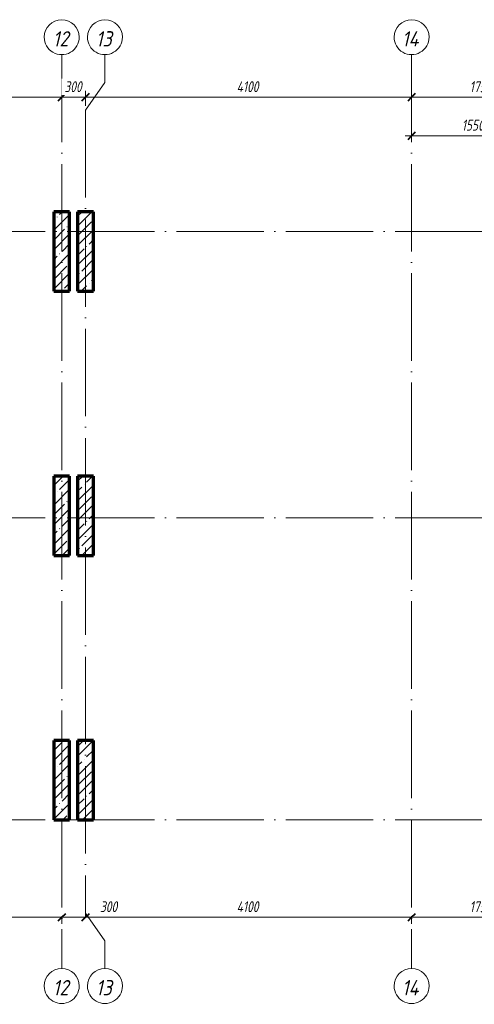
# Model space of a CAD drawing. Header units: millimetres. Extents: x 25602 to 56438, y 6682 to 19066.
# Tile 7 of 14: x 40572 to 46289, y 6682 to 19066. Entities that reach past the tile are written whole.
import ezdxf

# ---------------------------------------------------------------- set-up
doc = ezdxf.new("R2010")
doc.units = ezdxf.units.MM
doc.linetypes.add('ADSK_Линия сетки', pattern=[1375, 1100, -137.5, 0, -137.5])
for name, color, linetype, lineweight in [('A-____-____-DIMS', 211, 'Continuous', 9), ('A-____-____-DIMS-55', 211, 'Continuous', 9), ('S-COLS-____-MCUT', 52, 'Continuous', 50), ('S-COLS-____-OTLN', 52, 'Continuous', 20), ('S-GRID-____-IDEN', 1, 'Continuous', 20), ('S-GRID-____-OTLN', 1, 'Continuous', 9)]:
    doc.layers.add(name, color=color, linetype=linetype, lineweight=lineweight)
doc.styles.add('GOST Common_I', font='GOST Common Italic.ttf', dxfattribs={"width": 0.9, "height": 192.5})
doc.styles.add('GOST Common_I_1', font='GOST Common Italic.ttf', dxfattribs={"width": 0.8, "height": 137.5})
doc.dimstyles.new('ADSK_Округление_5мм__Узкий_', dxfattribs={"dimscale": 304.8, "dimtxt": 0.453694, "dimasz": 0.324803, "dimexe": 0.270669, "dimexo": 0.000592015, "dimgap": 0.072178, "dimtad": 1, "dimdec": 0, "dimlfac": 304.8, "dimrnd": 5, "dimdsep": 46, "dimtxsty": 'GOST Common_I_1', "dimblk1": 'OBLIQUE', "dimblk2": 'OBLIQUE', "dimsah": 1, "dimcen": 0.09, "dimdle": 0.270669, "dimazin": 0, "dimtfac": 1, "dimtdec": 4, "dimtix": 1, "dimtmove": 1, "dimatfit": 3, "dimfxl": 1, "dimtvp": 1, "dimtfill": 1, "dimtolj": 1, "dimtzin": 0, "dimlwd": 20, "dimlwe": 20, "dimarcsym": 2})
doc.dimstyles.new('ADSK_Округление_5мм__Узкий__1', dxfattribs={"dimscale": 304.8, "dimtxt": 0.453694, "dimasz": 0.324803, "dimexe": 0.270669, "dimexo": 0.000592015, "dimgap": 0.072178, "dimtad": 1, "dimdec": 0, "dimlfac": 304.8, "dimrnd": 5, "dimdsep": 46, "dimtxsty": 'GOST Common_I_1', "dimblk1": 'OBLIQUE', "dimblk2": 'OBLIQUE', "dimsah": 1, "dimcen": 0.09, "dimdle": 0.270669, "dimazin": 0, "dimtfac": 1, "dimtdec": 4, "dimtix": 1, "dimtmove": 0, "dimatfit": 3, "dimfxl": 1, "dimtvp": 1, "dimtfill": 1, "dimtolj": 1, "dimtzin": 0, "dimlwd": 20, "dimlwe": 20, "dimarcsym": 2})
pattern_1 = [(45, (16130.72, 8588.57), (-123.4785, 123.4785), []), (45, (16254.2, 8588.57), (-123.4785, 123.4785), [218.281, -43.656, 1.844, -41.812])]

# ---------------------------------------------------------------- blocks, each defined once
blk = doc.blocks.new('Ось сетки - Круг_Ø8 мм-6408-КЖ1_ПЭ_ВЭ14_Опалубка_Стены')
at = {"layer": 'S-GRID-____-IDEN'}
for start, end in [(90, 270), (270, 90)]:
    blk.add_arc((25822, 9000), 220, start, end, dxfattribs=at)
blk = doc.blocks.new('DIMBLOCK6-КЖ1_ПЭ_ВЭ14_Опалубка_Стены')
at = {"layer": 'A-____-____-DIMS-55', "lineweight": 40}
for p, q in [((37000, 7777), (37050, 7826)), ((41100, 7777), (41150, 7826)), ((37000, 7777), (36951, 7727)), ((41100, 7777), (41051, 7727))]:
    blk.add_line(p, q, dxfattribs=at)
at = {"layer": 'A-____-____-DIMS-55', "lineweight": 20}
for p, q in [((37000, 7777), (37000, 7792)), ((37000, 7777), (41100, 7777)), ((37000, 7777), (37000, 7694)), ((41100, 7777), (41100, 7792)), ((41100, 7777), (41100, 7694))]:
    blk.add_line(p, q, dxfattribs=at)
at = {"layer": 'A-____-____-DIMS-55', "color": 0, "lineweight": 20, "insert": (38900, 7978), "char_height": 137.5, "width": 360.01, "attachment_point": 1, "line_spacing_factor": 1.022761, "style": 'GOST Common_I_1', "bg_fill": 3, "box_fill_scale": 1.25, "bg_fill_color": 256, "bg_fill_true_color": 13158600, "bg_fill_transparency": 0}
blk.add_mtext('4100', dxfattribs=at)
blk = doc.blocks.new('_Oblique')
at = {"color": 0, "linetype": 'ByBlock', "lineweight": -2}
blk.add_line((-0.5, -0.5), (0.5, 0.5), dxfattribs=at)
blk = doc.blocks.new('DIMBLOCK7-КЖ1_ПЭ_ВЭ14_Опалубка_Стены')
at = {"layer": 'A-____-____-DIMS-55', "lineweight": 40}
for p, q in [((41100, 7777), (41150, 7826)), ((41400, 7777), (41449, 7826)), ((41100, 7777), (41051, 7727)), ((41400, 7777), (41350, 7727))]:
    blk.add_line(p, q, dxfattribs=at)
at = {"layer": 'A-____-____-DIMS-55', "lineweight": 20}
for p, q in [((41400, 7777), (41400, 7859)), ((41100, 7777), (41100, 7792)), ((41100, 7777), (41400, 7777)), ((41100, 7777), (41100, 7694)), ((41553, 7777), (41250, 7777)), ((41400, 7777), (41400, 7775)), ((41813, 7777), (41553, 7777))]:
    blk.add_line(p, q, dxfattribs=at)
at = {"layer": 'A-____-____-DIMS-55', "color": 0, "lineweight": 20, "insert": (41581, 7978), "char_height": 137.5, "width": 278.45, "attachment_point": 1, "line_spacing_factor": 1.022761, "style": 'GOST Common_I_1', "bg_fill": 3, "box_fill_scale": 1.25, "bg_fill_color": 256, "bg_fill_true_color": 13158600, "bg_fill_transparency": 0}
blk.add_mtext('300', dxfattribs=at)
blk = doc.blocks.new('DIMBLOCK8-КЖ1_ПЭ_ВЭ14_Опалубка_Стены')
at = {"layer": 'A-____-____-DIMS-55', "lineweight": 20}
for p, q in [((41400, 7777), (41400, 7859)), ((41400, 7777), (45500, 7777)), ((41400, 7777), (41400, 7775)), ((45500, 7777), (45500, 7792)), ((45500, 7777), (45500, 7694))]:
    blk.add_line(p, q, dxfattribs=at)
at = {"layer": 'A-____-____-DIMS-55', "lineweight": 40}
for p, q in [((41400, 7777), (41449, 7826)), ((45500, 7777), (45550, 7826)), ((41400, 7777), (41350, 7727)), ((45500, 7777), (45451, 7727))]:
    blk.add_line(p, q, dxfattribs=at)
at = {"layer": 'A-____-____-DIMS-55', "color": 0, "lineweight": 20, "insert": (43300, 7978), "char_height": 137.5, "width": 360.01, "attachment_point": 1, "line_spacing_factor": 1.022761, "style": 'GOST Common_I_1', "bg_fill": 3, "box_fill_scale": 1.25, "bg_fill_color": 256, "bg_fill_true_color": 13158600, "bg_fill_transparency": 0}
blk.add_mtext('4100', dxfattribs=at)
blk = doc.blocks.new('DIMBLOCK9-КЖ1_ПЭ_ВЭ14_Опалубка_Стены')
at = {"layer": 'A-____-____-DIMS-55', "lineweight": 40}
for p, q in [((45500, 7777), (45550, 7826)), ((47250, 7777), (47300, 7826)), ((45500, 7777), (45451, 7727)), ((47250, 7777), (47201, 7727))]:
    blk.add_line(p, q, dxfattribs=at)
at = {"layer": 'A-____-____-DIMS-55', "lineweight": 20}
for p, q in [((45500, 7777), (45500, 7792)), ((45500, 7777), (47250, 7777)), ((45500, 7777), (45500, 7694)), ((47250, 7777), (47250, 7792)), ((47250, 7777), (47250, 7694))]:
    blk.add_line(p, q, dxfattribs=at)
at = {"layer": 'A-____-____-DIMS-55', "color": 0, "lineweight": 20, "insert": (46231, 7978), "char_height": 137.5, "width": 345.95, "attachment_point": 1, "line_spacing_factor": 1.022761, "style": 'GOST Common_I_1', "bg_fill": 3, "box_fill_scale": 1.25, "bg_fill_color": 256, "bg_fill_true_color": 13158600, "bg_fill_transparency": 0}
blk.add_mtext('1750', dxfattribs=at)
blk = doc.blocks.new('DIMBLOCK19-КЖ1_ПЭ_ВЭ14_Опалубка_Стены')
at = {"layer": 'A-____-____-DIMS-55', "lineweight": 40}
for p, q in [((37000, 18091), (36951, 18041)), ((37000, 18091), (37050, 18140)), ((41100, 18091), (41051, 18041)), ((41100, 18091), (41150, 18140))]:
    blk.add_line(p, q, dxfattribs=at)
at = {"layer": 'A-____-____-DIMS-55', "lineweight": 20}
for p, q in [((37000, 18091), (37000, 18106)), ((37000, 18091), (41100, 18091)), ((37000, 18091), (37000, 18008)), ((41100, 18091), (41100, 18106)), ((41100, 18091), (41100, 18008))]:
    blk.add_line(p, q, dxfattribs=at)
at = {"layer": 'A-____-____-DIMS-55', "color": 0, "lineweight": 20, "insert": (38900, 18292), "char_height": 137.5, "width": 360.01, "attachment_point": 1, "line_spacing_factor": 1.022761, "style": 'GOST Common_I_1', "bg_fill": 3, "box_fill_scale": 1.25, "bg_fill_color": 256, "bg_fill_true_color": 13158600, "bg_fill_transparency": 0}
blk.add_mtext('4100', dxfattribs=at)
blk = doc.blocks.new('DIMBLOCK20-КЖ1_ПЭ_ВЭ14_Опалубка_Стены')
at = {"layer": 'A-____-____-DIMS-55', "lineweight": 40}
for p, q in [((41100, 18091), (41051, 18041)), ((41100, 18091), (41150, 18140)), ((41400, 18091), (41351, 18041)), ((41400, 18091), (41450, 18140))]:
    blk.add_line(p, q, dxfattribs=at)
at = {"layer": 'A-____-____-DIMS-55', "lineweight": 20}
for p, q in [((41100, 18091), (41100, 18106)), ((41100, 18091), (41400, 18091)), ((41100, 18091), (41100, 18008)), ((41400, 18091), (41400, 18173)), ((41400, 18091), (41400, 17983))]:
    blk.add_line(p, q, dxfattribs=at)
at = {"layer": 'A-____-____-DIMS-55', "color": 0, "lineweight": 20, "insert": (41134, 18292), "char_height": 137.5, "width": 278.45, "attachment_point": 1, "line_spacing_factor": 1.022761, "style": 'GOST Common_I_1', "bg_fill": 3, "box_fill_scale": 1.25, "bg_fill_color": 256, "bg_fill_true_color": 13158600, "bg_fill_transparency": 0}
blk.add_mtext('300', dxfattribs=at)
blk = doc.blocks.new('DIMBLOCK21-КЖ1_ПЭ_ВЭ14_Опалубка_Стены')
at = {"layer": 'A-____-____-DIMS-55', "lineweight": 40}
for p, q in [((41400, 18091), (41351, 18041)), ((41400, 18091), (41450, 18140)), ((45500, 18091), (45451, 18041)), ((45500, 18091), (45550, 18140))]:
    blk.add_line(p, q, dxfattribs=at)
at = {"layer": 'A-____-____-DIMS-55', "lineweight": 20}
for p, q in [((41400, 18091), (41400, 18173)), ((41400, 18091), (45500, 18091)), ((41400, 18091), (41400, 17983)), ((45500, 18091), (45500, 18106)), ((45500, 18091), (45500, 18008))]:
    blk.add_line(p, q, dxfattribs=at)
at = {"layer": 'A-____-____-DIMS-55', "color": 0, "lineweight": 20, "insert": (43300, 18292), "char_height": 137.5, "width": 360.01, "attachment_point": 1, "line_spacing_factor": 1.022761, "style": 'GOST Common_I_1', "bg_fill": 3, "box_fill_scale": 1.25, "bg_fill_color": 256, "bg_fill_true_color": 13158600, "bg_fill_transparency": 0}
blk.add_mtext('4100', dxfattribs=at)
blk = doc.blocks.new('DIMBLOCK22-КЖ1_ПЭ_ВЭ14_Опалубка_Стены')
at = {"layer": 'A-____-____-DIMS-55', "lineweight": 40}
for p, q in [((45500, 18091), (45451, 18041)), ((45500, 18091), (45550, 18140)), ((47250, 18091), (47201, 18041)), ((47250, 18091), (47300, 18140))]:
    blk.add_line(p, q, dxfattribs=at)
at = {"layer": 'A-____-____-DIMS-55', "lineweight": 20}
for p, q in [((45500, 18091), (45500, 18106)), ((45500, 18091), (47250, 18091)), ((45500, 18091), (45500, 18008)), ((47250, 18091), (47250, 18106)), ((47250, 18091), (47250, 18008))]:
    blk.add_line(p, q, dxfattribs=at)
at = {"layer": 'A-____-____-DIMS-55', "color": 0, "lineweight": 20, "insert": (46231, 18292), "char_height": 137.5, "width": 345.95, "attachment_point": 1, "line_spacing_factor": 1.022761, "style": 'GOST Common_I_1', "bg_fill": 3, "box_fill_scale": 1.25, "bg_fill_color": 256, "bg_fill_true_color": 13158600, "bg_fill_transparency": 0}
blk.add_mtext('1750', dxfattribs=at)
blk = doc.blocks.new('DIMBLOCK70-КЖ1_ПЭ_ВЭ14_Опалубка_Стены')
at = {"layer": 'A-____-____-DIMS-55', "lineweight": 20}
for p, q in [((45418, 17607), (47050, 17607)), ((45500, 17607), (45500, 17622)), ((45500, 17607), (45500, 17524)), ((47050, 17607), (47050, 17689)), ((47050, 17607), (47050, 16705))]:
    blk.add_line(p, q, dxfattribs=at)
at = {"layer": 'A-____-____-DIMS-55', "lineweight": 40}
for p, q in [((45500, 17607), (45451, 17557)), ((45500, 17607), (45550, 17656)), ((47050, 17607), (47001, 17557)), ((47050, 17607), (47100, 17656))]:
    blk.add_line(p, q, dxfattribs=at)
at = {"layer": 'A-____-____-DIMS-55', "color": 0, "lineweight": 20, "insert": (46131, 17808), "char_height": 137.5, "width": 345.95, "attachment_point": 1, "line_spacing_factor": 1.022761, "style": 'GOST Common_I_1', "bg_fill": 3, "box_fill_scale": 1.25, "bg_fill_color": 256, "bg_fill_true_color": 13158600, "bg_fill_transparency": 0}
blk.add_mtext('1550', dxfattribs=at)

msp = doc.modelspace()

# ---------------------------------------------------------------- hatches: boundary and pattern name
at = {"layer": 'S-COLS-____-OTLN', "lineweight": 9}
h = msp.add_hatch(dxfattribs=at)
h.set_pattern_fill('FP_1', color=256, style=0, pattern_type=2)
h.set_pattern_definition(pattern_1)
h.paths.add_polyline_path([(40999.9984, 15650.001), (41199.9984, 15650.001), (41199.9984, 16650.001), (40999.9984, 16650.001)])
h = msp.add_hatch(dxfattribs=at)
h.set_pattern_fill('FP_1', color=256, style=0, pattern_type=2)
h.set_pattern_definition(pattern_1)
h.paths.add_polyline_path([(41314.001, 15650.001), (41499.9992, 15650.001), (41499.9992, 16650.001), (41299.9992, 16650.001), (41299.9992, 15650.001)])
h = msp.add_hatch(dxfattribs=at)
h.set_pattern_fill('FP_1', color=256, style=0, pattern_type=2)
h.set_pattern_definition(pattern_1)
h.paths.add_polyline_path([(40999.9984, 12325.0005), (41199.9984, 12325.0005), (41199.9984, 13325.0005), (40999.9984, 13325.0005)])
h = msp.add_hatch(dxfattribs=at)
h.set_pattern_fill('FP_1', color=256, style=0, pattern_type=2)
h.set_pattern_definition(pattern_1)
h.paths.add_polyline_path([(41314.001, 12325.0005), (41499.9992, 12325.0005), (41499.9992, 13325.0005), (41299.9992, 13325.0005), (41299.9992, 12325.0005)])
h = msp.add_hatch(dxfattribs=at)
h.set_pattern_fill('FP_1', color=256, style=0, pattern_type=2)
h.set_pattern_definition(pattern_1)
h.paths.add_polyline_path([(40999.9984, 9000), (41199.9984, 9000), (41199.9984, 10000), (40999.9984, 10000)])
h = msp.add_hatch(dxfattribs=at)
h.set_pattern_fill('FP_1', color=256, style=0, pattern_type=2)
h.set_pattern_definition(pattern_1)
h.paths.add_polyline_path([(41314.001, 9000), (41499.9992, 9000), (41499.9992, 10000), (41299.9992, 10000), (41299.9992, 9000)])

# ---------------------------------------------------------------- linework, layer by layer
at = {"layer": 'S-COLS-____-MCUT', "lineweight": 70}
for p, q in [((41199.9984, 16650.001), (40999.9984, 16650.001)), ((40999.9984, 16650.001), (40999.9984, 15650.001)), ((41199.9984, 15650.001), (41199.9984, 16650.001)), ((41499.9992, 16650.001), (41299.9992, 16650.001)), ((41299.9992, 16650.001), (41299.9992, 15650.001)), ((41499.9992, 15650.001), (41499.9992, 16650.001)), ((40999.9984, 15650.001), (41199.9984, 15650.001)), ((41299.9992, 15650.001), (41499.9992, 15650.001)), ((41199.9984, 13325.0005), (40999.9984, 13325.0005)), ((40999.9984, 13325.0005), (40999.9984, 12325.0005)), ((41199.9984, 12325.0005), (41199.9984, 13325.0005)), ((41499.9992, 13325.0005), (41299.9992, 13325.0005)), ((41299.9992, 13325.0005), (41299.9992, 12325.0005)), ((41499.9992, 12325.0005), (41499.9992, 13325.0005)), ((40999.9984, 12325.0005), (41199.9984, 12325.0005)), ((41299.9992, 12325.0005), (41499.9992, 12325.0005)), ((41199.9984, 10000), (40999.9984, 10000)), ((40999.9984, 10000), (40999.9984, 9000)), ((41199.9984, 9000), (41199.9984, 10000)), ((41499.9992, 10000), (41299.9992, 10000)), ((41299.9992, 10000), (41299.9992, 9000)), ((41499.9992, 9000), (41499.9992, 10000)), ((40999.9984, 9000), (41199.9984, 9000)), ((41299.9992, 9000), (41499.9992, 9000))]:
    msp.add_line(p, q, dxfattribs=at)
at = {"layer": 'S-GRID-____-OTLN', "linetype": 'ADSK_Линия сетки'}
for p, q in [((41100, 18626.091), (41100, 7131.6051)), ((45500, 18626.091), (45500, 7131.6051)), ((41400, 17927.591), (41400, 7830.1051)), ((26042.1355, 16400.001), (55820.5055, 16400.001)), ((26042.1355, 12800.001), (55820.5055, 12800.001)), ((26042.1355, 9000), (55820.5055, 9000))]:
    msp.add_line(p, q, dxfattribs=at)
at = {"layer": 'S-GRID-____-OTLN'}
for p, q in [((41643.0638, 18276.841), (41643.0638, 18626.091)), ((41400, 17927.591), (41643.0638, 18276.841)), ((41400, 7830.1051), (41643.0638, 7480.8551)), ((41643.0638, 7480.8551), (41643.0638, 7131.6051))]:
    msp.add_line(p, q, dxfattribs=at)

# ---------------------------------------------------------------- block references
at = {"layer": 'S-GRID-____-IDEN', "rotation": 269.9999999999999}
for p in [(32100, 44668.2266), (32643.0638, 44668.2266), (36500, 44668.2266), (32100, 32733.7406), (32643.0638, 32733.7406), (36500, 32733.7406)]:
    msp.add_blockref('Ось сетки - Круг_Ø8 мм-6408-КЖ1_ПЭ_ВЭ14_Опалубка_Стены', p, dxfattribs=at)

# ---------------------------------------------------------------- texts
at = {"layer": 'S-GRID-____-IDEN', "lineweight": 9, "char_height": 192.5, "attachment_point": 1, "style": 'GOST Common_I'}
for s, insert, width in [('12', (40989.0819, 18921.5946), 261.911306), ('13', (41530.4132, 18921.5946), 265.879659), ('14', (45379.1819, 18921.5946), 285.721425), ('12', (40989.0819, 6987.1086), 261.911306), ('13', (41530.4132, 6987.1086), 265.879659), ('14', (45379.1819, 6987.1086), 285.721425)]:
    msp.add_mtext(s, dxfattribs=dict(at, insert=insert, width=width))

# ---------------------------------------------------------------- next in the draw order: dimensions: what is measured, and where the dimension line sits
at = {"layer": 'A-____-____-DIMS', "lineweight": 20}
for base, p1, p2, override, picture, middle in [((41100, 18090.677), (37000, 18160.6805), (41100, 18160.6805), {"dimpost": '<>', "dimfxl": 4100}, 'DIMBLOCK19-КЖ1_ПЭ_ВЭ14_Опалубка_Стены', (39050, 18181.427)), ((47050, 17606.625), (45500, 17676.6286), (47050, 16650.001), {"dimpost": '<>', "dimfxl": 1859.156868}, 'DIMBLOCK70-КЖ1_ПЭ_ВЭ14_Опалубка_Стены', (46275, 17698.2605)), ((41100, 7776.5057), (37000, 7846.5092), (41100, 7846.5092), {"dimpost": '<>', "dimfxl": 4100}, 'DIMBLOCK6-КЖ1_ПЭ_ВЭ14_Опалубка_Стены', (39050, 7867.2557))]:
    dim = msp.add_linear_dim(base=base, p1=p1, p2=p2, dimstyle='ADSK_Округление_5мм__Узкий__1', override=override, dxfattribs=at)
    dim.commit()
    dim.dimension.update_dxf_attribs({"geometry": picture, "text_midpoint": middle})

# ---------------------------------------------------------------- next in the draw order: dimensions: what is measured, and where the dimension line sits
dim = msp.add_linear_dim(base=(41400, 18090.677), p1=(41100, 18160.6805), p2=(41400, 17927.591), dimstyle='ADSK_Округление_5мм__Узкий__1', override={"dimpost": '<>', "dimfxl": 379.908822}, dxfattribs=at)
dim.commit()
dim.dimension.update_dxf_attribs({"geometry": 'DIMBLOCK20-КЖ1_ПЭ_ВЭ14_Опалубка_Стены', "text_midpoint": (41250, 18181.427)})
dim = msp.add_linear_dim(base=(41400, 7776.5057), p1=(41100, 7846.5092), p2=(41400, 7830.1051), dimstyle='ADSK_Округление_5мм__Узкий_', override={"dimpost": '<>', "dimfxl": 300.448158}, dxfattribs=at)
dim.commit()
dim.dimension.update_dxf_attribs({"geometry": 'DIMBLOCK7-КЖ1_ПЭ_ВЭ14_Опалубка_Стены', "text_midpoint": (41720.2039, 7886.5279), "dimtype": 160})

# ---------------------------------------------------------------- next in the draw order: dimensions: what is measured, and where the dimension line sits
for base, p1, p2, override, picture, middle in [((45500, 18090.677), (41400, 17927.591), (45500, 18160.6805), {"dimpost": '<>', "dimfxl": 4106.620352}, 'DIMBLOCK21-КЖ1_ПЭ_ВЭ14_Опалубка_Стены', (43450, 18181.427)), ((45500, 7776.5057), (41400, 7830.1051), (45500, 7846.5092), {"dimpost": '<>', "dimfxl": 4100.032816}, 'DIMBLOCK8-КЖ1_ПЭ_ВЭ14_Опалубка_Стены', (43450, 7867.2557))]:
    dim = msp.add_linear_dim(base=base, p1=p1, p2=p2, dimstyle='ADSK_Округление_5мм__Узкий__1', override=override, dxfattribs=at)
    dim.commit()
    dim.dimension.update_dxf_attribs({"geometry": picture, "text_midpoint": middle})

# ---------------------------------------------------------------- next in the draw order: dimensions: what is measured, and where the dimension line sits
for base, p1, p2, picture, middle in [((47250, 18090.677), (45500, 18160.6805), (47250, 18160.6805), 'DIMBLOCK22-КЖ1_ПЭ_ВЭ14_Опалубка_Стены', (46375, 18181.427)), ((47250, 7776.5057), (45500, 7846.5092), (47250, 7846.5092), 'DIMBLOCK9-КЖ1_ПЭ_ВЭ14_Опалубка_Стены', (46375, 7867.2557))]:
    dim = msp.add_linear_dim(base=base, p1=p1, p2=p2, dimstyle='ADSK_Округление_5мм__Узкий__1', override={"dimpost": '<>', "dimfxl": 1750}, dxfattribs=at)
    dim.commit()
    dim.dimension.update_dxf_attribs({"geometry": picture, "text_midpoint": middle})

doc.saveas('drawing.dxf')
